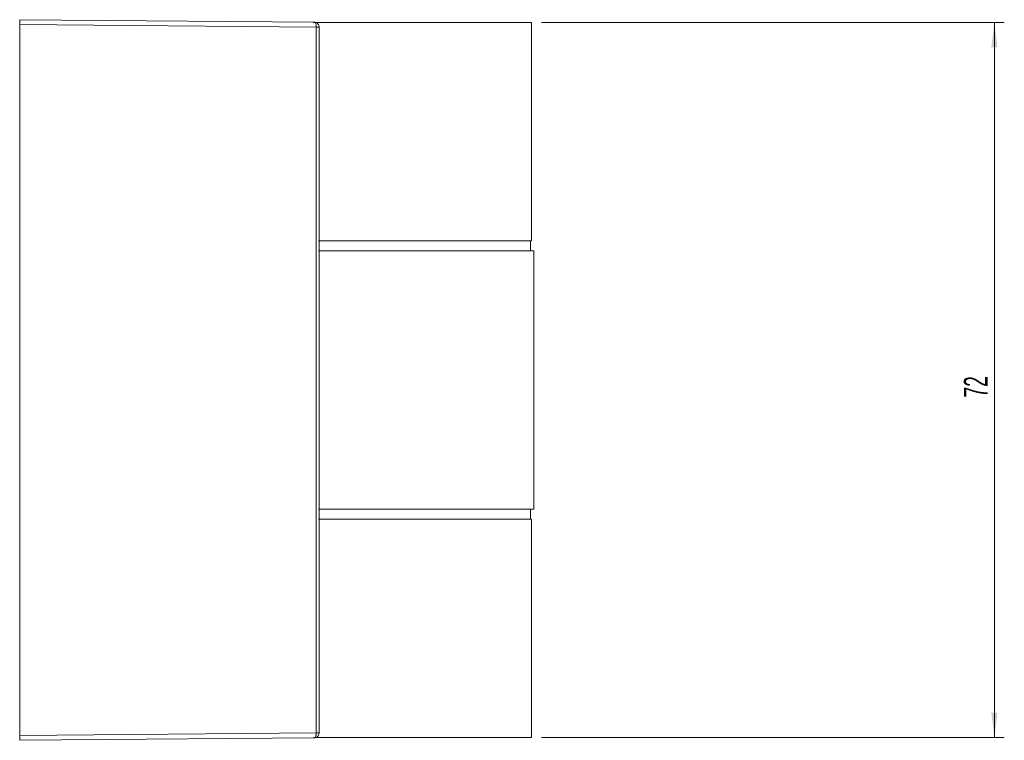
# Model space of a CAD drawing. Header units: millimetres. Extents: x -615 to 309, y -6 to 532.
# Tile 4 of 4: x 140 to 239, y 460 to 532. Entities that reach past the tile are written whole.
import ezdxf

# ---------------------------------------------------------------- set-up
doc = ezdxf.new("R2010")
doc.units = ezdxf.units.MM
doc.styles.add('SLDTEXTSTYLE0', font='TXT', dxfattribs={"width": 0.605})
doc.dimstyles.new('SLDDIMSTYLE2', dxfattribs={"dimtxt": 2.311487, "dimasz": 2.5, "dimexe": 0, "dimexo": 0.0625, "dimgap": 0.577872, "dimtad": 1, "dimtoh": 1, "dimrnd": 1e-09, "dimzin": 12, "dimdsep": 46, "dimtxsty": 'SLDTEXTSTYLE0', "dimsah": 1, "dimcen": 0.09, "dimadec": 0, "dimazin": 0, "dimtfac": 1, "dimtofl": 0, "dimtmove": 0, "dimatfit": 3, "dimfxl": 1, "dimfrac": 2, "dimtolj": 1, "dimtzin": 12, "dimarcsym": 0})

# ---------------------------------------------------------------- blocks, each defined once
blk = doc.blocks.new('*D3')
at = {"color": 7, "linetype": 'Continuous', "lineweight": 0}
for p, q in [((192.192, 531.994), (238.781, 531.994)), ((237.781, 459.994), (237.781, 531.994)), ((192.192, 459.994), (238.781, 459.994))]:
    blk.add_line(p, q, dxfattribs=at)
for points in [[(237.781, 531.994), (237.471, 529.494), (238.091, 529.494)], [(237.781, 459.994), (238.091, 462.494), (237.471, 462.494)]]:
    blk.add_solid(points, dxfattribs=at)
at = {"color": 7, "linetype": 'Continuous', "lineweight": 0, "insert": (234.711, 494.234), "char_height": 2.3813, "attachment_point": 1, "rotation": 90, "style": 'SLDTEXTSTYLE0'}
blk.add_mtext('72', dxfattribs=at)

msp = doc.modelspace()

# ---------------------------------------------------------------- linework, layer by layer
at = {"color": 7, "linetype": 'Continuous', "lineweight": 15}
for p, q in [((139.692, 531.76), (139.692, 532.26)), ((139.692, 532.26), (169.359, 532.001)), ((169.533, 531.5), (139.692, 531.76)), ((139.692, 531.76), (139.692, 460.227)), ((169.237, 531.994), (179.192, 531.994)), ((169.533, 460.488), (169.533, 531.5)), ((169.83, 460.488), (169.83, 531.5)), ((179.192, 531.994), (191.192, 531.994)), ((191.192, 509.994), (191.192, 531.994)), ((169.753, 509.994), (179.192, 509.994)), ((179.192, 509.994), (191.192, 509.994)), ((191.092, 508.994), (191.092, 509.994)), ((169.753, 508.994), (191.442, 508.994)), ((191.442, 482.994), (191.442, 508.994)), ((169.753, 482.994), (191.442, 482.994)), ((191.092, 481.994), (191.092, 482.994)), ((179.192, 481.994), (169.753, 481.994)), ((191.192, 481.994), (179.192, 481.994)), ((191.192, 459.994), (191.192, 481.994)), ((139.692, 460.227), (169.533, 460.488)), ((139.692, 459.727), (139.692, 460.227)), ((169.359, 459.986), (139.692, 459.727)), ((179.192, 459.994), (169.301, 459.994)), ((191.192, 459.994), (179.192, 459.994))]:
    msp.add_line(p, q, dxfattribs=at)
at = {"color": 8, "linetype": 'Continuous', "lineweight": 15}
for p, q in [((169.533, 531.5), (169.83, 531.5)), ((169.533, 460.488), (169.83, 460.488))]:
    msp.add_line(p, q, dxfattribs=at)
at = {"color": 8, "linetype": 'Continuous', "lineweight": 15, "flags": 128}
msp.add_lwpolyline([(169.408, 531.994), (169.403, 531.995), (169.359, 532.001)], dxfattribs=at)
at = {"color": 7, "linetype": 'Continuous', "lineweight": 15, "flags": 128}
msp.add_lwpolyline([(169.359, 459.986), (169.403, 459.992), (169.408, 459.994)], dxfattribs=at)
at = {"color": 7, "linetype": 'Continuous', "lineweight": 15}
for points, knots in [([(169.533, 531.5), (169.532, 531.536), (169.53, 531.618), (169.513, 531.745), (169.479, 531.875), (169.425, 531.979), (169.381, 531.994), (169.359, 532.001)], [0, 0, 0, 0, 0.1342392, 0.304909, 0.5022737, 0.745743, 1, 1, 1, 1]), ([(169.828, 531.5), (169.829, 531.504), (169.836, 531.567), (169.802, 531.688), (169.718, 531.839), (169.581, 531.951), (169.451, 532.003), (169.374, 531.998), (169.359, 531.997)], [0, 0, 0, 0, 0.016431, 0.239592, 0.457221, 0.68845, 0.938082, 1, 1, 1, 1]), ([(169.358, 459.991), (169.406, 459.994), (169.514, 460.001), (169.666, 460.094), (169.777, 460.239), (169.831, 460.383), (169.825, 460.464), (169.823, 460.488)], [0, 0, 0, 0, 0.193594, 0.434537, 0.691228, 0.912431, 1, 1, 1, 1]), ([(169.359, 459.986), (169.376, 459.991), (169.417, 460.002), (169.471, 460.09), (169.508, 460.217), (169.529, 460.351), (169.531, 460.442), (169.533, 460.488)], [0, 0, 0, 0, 0.202335, 0.456274, 0.665054, 0.828633, 1, 1, 1, 1])]:
    msp.add_open_spline(points, degree=3, knots=knots, dxfattribs=at)

# ---------------------------------------------------------------- dimensions: what is measured, and where the dimension line sits
at = {"color": 7, "linetype": 'Continuous', "lineweight": 0}
dim = msp.add_linear_dim(base=(237.781, 531.994), p1=(191.192, 459.994), p2=(191.192, 531.994), angle=90, dimstyle='SLDDIMSTYLE2', dxfattribs=at)
dim.commit()
dim.dimension.update_dxf_attribs({"geometry": '*D3', "text_midpoint": (237.781, 495.994), "dimtype": 160})

doc.saveas('drawing.dxf')
